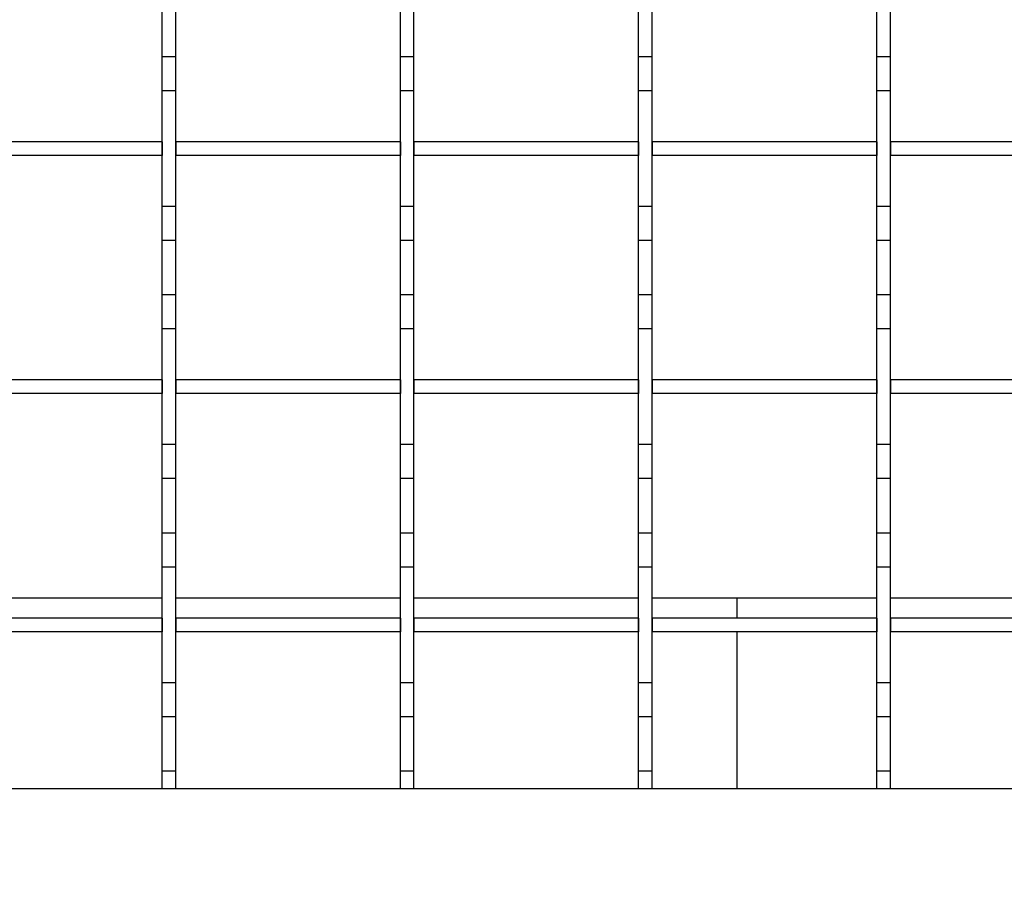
# Model space of a CAD drawing. Extents: x -72 to 51457, y 0 to 26838.
# Tile 55 of 203: x 6979 to 7124, y 9510 to 9638. Entities that reach past the tile are written whole.
import ezdxf
from ezdxf.enums import TextEntityAlignment as Align

# ---------------------------------------------------------------- set-up
doc = ezdxf.new("R2010")
doc.units = 0
doc.header["$LTSCALE"] = 12
for name, pattern in [('LDM', [0]), ('LEA', [0]), ('LFUN', [0]), ('SOLID_THIN', [0])]:
    doc.linetypes.add(name, pattern=pattern)
doc.layers.get('0').update_dxf_attribs({"linetype": 'CONTINUOUS'})
doc.layers.add('4', color=7, linetype='CONTINUOUS')
doc.styles.get("Standard").update_dxf_attribs({"font": 'medtext', "width": 0.75})
doc.styles.add('TDM', font='TXT', dxfattribs={"width": 0.675})
doc.dimstyles.new('MEDDIM1621', dxfattribs={"dimscale": 20, "dimtxt": 6, "dimasz": 3.5, "dimexe": 2.5, "dimexo": 2.5, "dimgap": 1.665, "dimtad": 1, "dimdec": 4, "dimrnd": 1, "dimzin": 12, "dimdsep": 46, "dimtxsty": 'Standard', "dimblk": 'MEDFUNV_7', "dimcen": 30, "dimclrd": 7, "dimclre": 7, "dimclrt": 7, "dimadec": 0, "dimazin": 0, "dimtfac": 0.7, "dimtdec": 4, "dimtmove": 0, "dimatfit": 3, "dimldrblk": 'MEDFUNV_7', "dimfxl": 0, "dimtolj": 1, "dimtzin": 0, "dimarcsym": 0})
doc.dimstyles.new('MEDDIM1642', dxfattribs={"dimscale": 20, "dimtxt": 6, "dimasz": 3.5, "dimexe": 2.5, "dimexo": 2.5, "dimgap": 1.665, "dimtad": 1, "dimdec": 4, "dimrnd": 1, "dimzin": 12, "dimdsep": 46, "dimtxsty": 'Standard', "dimblk": 'MEDFUNV_7', "dimcen": 30, "dimclrd": 7, "dimclre": 7, "dimclrt": 7, "dimadec": 0, "dimazin": 0, "dimtfac": 0.7, "dimtdec": 4, "dimtmove": 0, "dimatfit": 3, "dimldrblk": 'MEDFUNV_7', "dimfxl": 0, "dimtolj": 1, "dimtzin": 0, "dimarcsym": 0})
doc.dimstyles.new('MEDDIM8157', dxfattribs={"dimscale": 20, "dimtxt": 6, "dimasz": 3.5, "dimexe": 2.5, "dimexo": 2.5, "dimgap": 1.665, "dimtad": 1, "dimdec": 4, "dimrnd": 1, "dimzin": 12, "dimdsep": 46, "dimtxsty": 'Standard', "dimblk": 'MEDFUNV_7', "dimcen": 30, "dimclrd": 7, "dimclre": 7, "dimclrt": 7, "dimadec": 0, "dimazin": 0, "dimtfac": 0.7, "dimtdec": 4, "dimtmove": 0, "dimatfit": 3, "dimldrblk": 'MEDFUNV_7', "dimfxl": 0, "dimtolj": 1, "dimtzin": 0, "dimarcsym": 0})

# ---------------------------------------------------------------- blocks, each defined once
blk = doc.blocks.new('MEDFUNV_6')
at = {"color": 0, "linetype": 'LFUN', "lineweight": -2}
for points in [[(1, 0.1333), (0, 0), (1, -0.1333), (1, 0.1333)], [(1, 0.1111), (0.1667, 0), (1, -0.1111)], [(1, 0.0889), (0.3333, 0), (1, -0.0889)], [(1, 0.0667), (0.5, 0), (1, -0.0667)], [(1, 0.0444), (0.6667, 0), (1, -0.0444)], [(1, 0.0222), (0.8333, 0), (1, -0.0222)]]:
    blk.add_lwpolyline(points, dxfattribs=at)
blk = doc.blocks.new('MEDFUNV_7')
at = {"color": 0, "linetype": 'LFUN', "lineweight": -2}
for points in [[(-1, 0.1333), (0, 0), (-1, -0.1333), (-1, 0.1333)], [(-1, 0.1111), (-0.1667, 0), (-1, -0.1111)], [(-1, 0.0889), (-0.3333, 0), (-1, -0.0889)], [(-1, 0.0667), (-0.5, 0), (-1, -0.0667)], [(-1, 0.0444), (-0.6667, 0), (-1, -0.0444)], [(-1, 0.0222), (-0.8333, 0), (-1, -0.0222)]]:
    blk.add_lwpolyline(points, dxfattribs=at)
blk = doc.blocks.new('MEDCLUMP_DIM_1622_')
at = {"layer": '4', "color": 7, "linetype": 'LEA', "lineweight": 25}
for p, q in [((7546.26, 10414.68), (3300.76, 10414.68)), ((5818.11, 9552.68), (3300.76, 9552.68))]:
    blk.add_line(p, q, dxfattribs=at)
at = {"layer": '4', "color": 7, "linetype": 'LDM', "lineweight": 25}
blk.add_line((3350.76, 10414.68), (3350.76, 9552.68), dxfattribs=at)
at = {"layer": '4', "color": 7, "linetype": 'LDM', "lineweight": 25, "xscale": 70, "yscale": 70, "zscale": 70, "rotation": 270}
for name, p in [('MEDFUNV_6', (3350.76, 10414.68)), ('MEDFUNV_7', (3350.76, 9552.68))]:
    blk.add_blockref(name, p, dxfattribs=at)
at = {"layer": '4', "color": 7, "lineweight": 25, "style": 'TDM', "width": 0.675}
blk.add_text('862', height=120, rotation=90, dxfattribs=at).set_placement((3350.76, 9875.68), align=Align.BOTTOM_LEFT)
blk = doc.blocks.new('*D76')
at = {"lineweight": 0}
blk.add_blockref('MEDCLUMP_DIM_1622_', (0, 0), dxfattribs=at)
blk = doc.blocks.new('MEDCLUMP_DIM_1643_')
at = {"layer": '4', "color": 7, "linetype": 'LEA', "lineweight": 25}
for p, q in [((5834.76, 9566.68), (5834.76, 10860.26)), ((10834.76, 9478.68), (10834.76, 10860.26))]:
    blk.add_line(p, q, dxfattribs=at)
at = {"layer": '4', "color": 7, "linetype": 'LDM', "lineweight": 25}
blk.add_line((5834.76, 10810.26), (10834.76, 10810.26), dxfattribs=at)
at = {"layer": '4', "color": 7, "linetype": 'LDM', "lineweight": 25, "xscale": 70, "yscale": 70, "zscale": 70}
for name, p in [('MEDFUNV_6', (5834.76, 10810.26)), ('MEDFUNV_7', (10834.76, 10810.26))]:
    blk.add_blockref(name, p, dxfattribs=at)
at = {"layer": '4', "color": 7, "lineweight": 25, "style": 'TDM', "width": 0.781579}
blk.add_text('5000', height=120, dxfattribs=at).set_placement((8186.26, 10810.26), align=Align.BOTTOM_LEFT)
blk = doc.blocks.new('*D70')
at = {"lineweight": 0}
blk.add_blockref('MEDCLUMP_DIM_1643_', (0, 0), dxfattribs=at)
blk = doc.blocks.new('MEDCLUMP_DIM_8158_')
at = {"layer": '4', "color": 7, "linetype": 'LEA', "lineweight": 25}
for p, q in [((5834.76, 10690.47), (5834.76, 11104.98)), ((11834.76, 9566.34), (11834.76, 11104.98))]:
    blk.add_line(p, q, dxfattribs=at)
at = {"layer": '4', "color": 7, "linetype": 'LDM', "lineweight": 25}
blk.add_line((5834.76, 11054.98), (11834.76, 11054.98), dxfattribs=at)
at = {"layer": '4', "color": 7, "linetype": 'LDM', "lineweight": 25, "xscale": 70, "yscale": 70, "zscale": 70}
for name, p in [('MEDFUNV_6', (5834.76, 11054.98)), ('MEDFUNV_7', (11834.76, 11054.98))]:
    blk.add_blockref(name, p, dxfattribs=at)
at = {"layer": '4', "color": 7, "lineweight": 25, "style": 'TDM'}
for s, width, p in [('( Option Aquaclean)', 0.748515, (8267.25, 11054.98)), ('6000', 0.781579, (7890.26, 11054.98))]:
    blk.add_text(s, height=120, dxfattribs=dict(at, width=width)).set_placement(p, align=Align.BOTTOM_LEFT)
blk = doc.blocks.new('*D16')
at = {"lineweight": 0}
blk.add_blockref('MEDCLUMP_DIM_8158_', (0, 0), dxfattribs=at)
blk = doc.blocks.new('Vela_Drauf')
at = {"color": 7, "linetype": 'SOLID_THIN', "lineweight": 25}
for p, q in [((7000.26, 9632.18), (7000.26, 9640.18)), ((7002.26, 9632.18), (7002.26, 9640.18)), ((7035.26, 9632.18), (7035.26, 9640.18)), ((7037.26, 9632.18), (7037.26, 9640.18)), ((7070.26, 9632.18), (7070.26, 9640.18)), ((7072.26, 9632.18), (7072.26, 9640.18)), ((7105.26, 9632.18), (7105.26, 9640.18)), ((7107.26, 9632.18), (7107.26, 9640.18)), ((7002.26, 9632.18), (7000.26, 9632.18)), ((7000.26, 9627.18), (7000.26, 9632.18)), ((7002.26, 9627.18), (7002.26, 9632.18)), ((7037.26, 9632.18), (7035.26, 9632.18)), ((7035.26, 9627.18), (7035.26, 9632.18)), ((7037.26, 9627.18), (7037.26, 9632.18)), ((7072.26, 9632.18), (7070.26, 9632.18)), ((7070.26, 9627.18), (7070.26, 9632.18)), ((7072.26, 9627.18), (7072.26, 9632.18)), ((7107.26, 9632.18), (7105.26, 9632.18)), ((7105.26, 9627.18), (7105.26, 9632.18)), ((7107.26, 9627.18), (7107.26, 9632.18)), ((7002.26, 9627.18), (7000.26, 9627.18)), ((7000.26, 9610.18), (7000.26, 9627.18)), ((7002.26, 9610.18), (7002.26, 9627.18)), ((7037.26, 9627.18), (7035.26, 9627.18)), ((7035.26, 9610.18), (7035.26, 9627.18)), ((7037.26, 9610.18), (7037.26, 9627.18)), ((7072.26, 9627.18), (7070.26, 9627.18)), ((7070.26, 9610.18), (7070.26, 9627.18)), ((7072.26, 9610.18), (7072.26, 9627.18)), ((7107.26, 9627.18), (7105.26, 9627.18)), ((7105.26, 9610.18), (7105.26, 9627.18)), ((7107.26, 9610.18), (7107.26, 9627.18)), ((7000.26, 9619.68), (6967.26, 9619.68)), ((7000.26, 9619.68), (7000.26, 9617.68)), ((7002.26, 9619.68), (7002.26, 9617.68)), ((7035.26, 9619.68), (7002.26, 9619.68)), ((7035.26, 9619.68), (7035.26, 9617.68)), ((7037.26, 9619.68), (7037.26, 9617.68)), ((7070.26, 9619.68), (7037.26, 9619.68)), ((7070.26, 9619.68), (7070.26, 9617.68)), ((7072.26, 9619.68), (7072.26, 9617.68)), ((7105.26, 9619.68), (7072.26, 9619.68)), ((7105.26, 9619.68), (7105.26, 9617.68)), ((7107.26, 9619.68), (7107.26, 9617.68)), ((7140.26, 9619.68), (7107.26, 9619.68)), ((7000.26, 9617.68), (6967.26, 9617.68)), ((7035.26, 9617.68), (7002.26, 9617.68)), ((7070.26, 9617.68), (7037.26, 9617.68)), ((7105.26, 9617.68), (7072.26, 9617.68)), ((7140.26, 9617.68), (7107.26, 9617.68)), ((7002.26, 9610.18), (7000.26, 9610.18)), ((7000.26, 9605.18), (7000.26, 9610.18)), ((7002.26, 9605.18), (7002.26, 9610.18)), ((7037.26, 9610.18), (7035.26, 9610.18)), ((7035.26, 9605.18), (7035.26, 9610.18)), ((7037.26, 9605.18), (7037.26, 9610.18)), ((7072.26, 9610.18), (7070.26, 9610.18)), ((7070.26, 9605.18), (7070.26, 9610.18)), ((7072.26, 9605.18), (7072.26, 9610.18)), ((7107.26, 9610.18), (7105.26, 9610.18)), ((7105.26, 9605.18), (7105.26, 9610.18)), ((7107.26, 9605.18), (7107.26, 9610.18)), ((7002.26, 9605.18), (7000.26, 9605.18)), ((7000.26, 9597.18), (7000.26, 9605.18)), ((7002.26, 9597.18), (7002.26, 9605.18)), ((7037.26, 9605.18), (7035.26, 9605.18)), ((7035.26, 9597.18), (7035.26, 9605.18)), ((7037.26, 9597.18), (7037.26, 9605.18)), ((7072.26, 9605.18), (7070.26, 9605.18)), ((7070.26, 9597.18), (7070.26, 9605.18)), ((7072.26, 9597.18), (7072.26, 9605.18)), ((7107.26, 9605.18), (7105.26, 9605.18)), ((7105.26, 9597.18), (7105.26, 9605.18)), ((7107.26, 9597.18), (7107.26, 9605.18)), ((7002.26, 9597.18), (7000.26, 9597.18)), ((7000.26, 9592.18), (7000.26, 9597.18)), ((7002.26, 9592.18), (7002.26, 9597.18)), ((7037.26, 9597.18), (7035.26, 9597.18)), ((7035.26, 9592.18), (7035.26, 9597.18)), ((7037.26, 9592.18), (7037.26, 9597.18)), ((7072.26, 9597.18), (7070.26, 9597.18)), ((7070.26, 9592.18), (7070.26, 9597.18)), ((7072.26, 9592.18), (7072.26, 9597.18)), ((7107.26, 9597.18), (7105.26, 9597.18)), ((7105.26, 9592.18), (7105.26, 9597.18)), ((7107.26, 9592.18), (7107.26, 9597.18)), ((7002.26, 9592.18), (7000.26, 9592.18)), ((7000.26, 9575.18), (7000.26, 9592.18)), ((7002.26, 9575.18), (7002.26, 9592.18)), ((7037.26, 9592.18), (7035.26, 9592.18)), ((7035.26, 9575.18), (7035.26, 9592.18)), ((7037.26, 9575.18), (7037.26, 9592.18)), ((7072.26, 9592.18), (7070.26, 9592.18)), ((7070.26, 9575.18), (7070.26, 9592.18)), ((7072.26, 9575.18), (7072.26, 9592.18)), ((7107.26, 9592.18), (7105.26, 9592.18)), ((7105.26, 9575.18), (7105.26, 9592.18)), ((7107.26, 9575.18), (7107.26, 9592.18)), ((7000.26, 9584.68), (6967.26, 9584.68)), ((7000.26, 9584.68), (7000.26, 9582.68)), ((7002.26, 9584.68), (7002.26, 9582.68)), ((7035.26, 9584.68), (7002.26, 9584.68)), ((7035.26, 9584.68), (7035.26, 9582.68)), ((7037.26, 9584.68), (7037.26, 9582.68)), ((7070.26, 9584.68), (7037.26, 9584.68)), ((7070.26, 9584.68), (7070.26, 9582.68)), ((7072.26, 9584.68), (7072.26, 9582.68)), ((7105.26, 9584.68), (7072.26, 9584.68)), ((7105.26, 9584.68), (7105.26, 9582.68)), ((7107.26, 9584.68), (7107.26, 9582.68)), ((7140.26, 9584.68), (7107.26, 9584.68)), ((7000.26, 9582.68), (6967.26, 9582.68)), ((7035.26, 9582.68), (7002.26, 9582.68)), ((7070.26, 9582.68), (7037.26, 9582.68)), ((7105.26, 9582.68), (7072.26, 9582.68)), ((7140.26, 9582.68), (7107.26, 9582.68)), ((7002.26, 9575.18), (7000.26, 9575.18)), ((7000.26, 9570.18), (7000.26, 9575.18)), ((7002.26, 9570.18), (7002.26, 9575.18)), ((7037.26, 9575.18), (7035.26, 9575.18)), ((7035.26, 9570.18), (7035.26, 9575.18)), ((7037.26, 9570.18), (7037.26, 9575.18)), ((7072.26, 9575.18), (7070.26, 9575.18)), ((7070.26, 9570.18), (7070.26, 9575.18)), ((7072.26, 9570.18), (7072.26, 9575.18)), ((7107.26, 9575.18), (7105.26, 9575.18)), ((7105.26, 9570.18), (7105.26, 9575.18)), ((7107.26, 9570.18), (7107.26, 9575.18)), ((7002.26, 9570.18), (7000.26, 9570.18)), ((7000.26, 9562.18), (7000.26, 9570.18)), ((7002.26, 9562.18), (7002.26, 9570.18)), ((7037.26, 9570.18), (7035.26, 9570.18)), ((7035.26, 9562.18), (7035.26, 9570.18)), ((7037.26, 9562.18), (7037.26, 9570.18)), ((7072.26, 9570.18), (7070.26, 9570.18)), ((7070.26, 9562.18), (7070.26, 9570.18)), ((7072.26, 9562.18), (7072.26, 9570.18)), ((7107.26, 9570.18), (7105.26, 9570.18)), ((7105.26, 9562.18), (7105.26, 9570.18)), ((7107.26, 9562.18), (7107.26, 9570.18)), ((7002.26, 9562.18), (7000.26, 9562.18)), ((7000.26, 9557.18), (7000.26, 9562.18)), ((7002.26, 9557.18), (7002.26, 9562.18)), ((7037.26, 9562.18), (7035.26, 9562.18)), ((7035.26, 9557.18), (7035.26, 9562.18)), ((7037.26, 9557.18), (7037.26, 9562.18)), ((7072.26, 9562.18), (7070.26, 9562.18)), ((7070.26, 9557.18), (7070.26, 9562.18)), ((7072.26, 9557.18), (7072.26, 9562.18)), ((7107.26, 9562.18), (7105.26, 9562.18)), ((7105.26, 9557.18), (7105.26, 9562.18)), ((7107.26, 9557.18), (7107.26, 9562.18)), ((7002.26, 9557.18), (7000.26, 9557.18)), ((7000.26, 9540.18), (7000.26, 9557.18)), ((7002.26, 9540.18), (7002.26, 9557.18)), ((7037.26, 9557.18), (7035.26, 9557.18)), ((7035.26, 9540.18), (7035.26, 9557.18)), ((7037.26, 9540.18), (7037.26, 9557.18)), ((7072.26, 9557.18), (7070.26, 9557.18)), ((7070.26, 9540.18), (7070.26, 9557.18)), ((7072.26, 9540.18), (7072.26, 9557.18)), ((7107.26, 9557.18), (7105.26, 9557.18)), ((7105.26, 9540.18), (7105.26, 9557.18)), ((7107.26, 9540.18), (7107.26, 9557.18)), ((6967.26, 9552.68), (7000.26, 9552.68)), ((7002.26, 9552.68), (7035.26, 9552.68)), ((7037.26, 9552.68), (7070.26, 9552.68)), ((7072.26, 9552.68), (7084.76, 9552.68)), ((7084.76, 9552.68), (7105.26, 9552.68)), ((7084.76, 9549.68), (7084.76, 9552.68)), ((7107.26, 9552.68), (7140.26, 9552.68)), ((7000.26, 9549.68), (6967.26, 9549.68)), ((7000.26, 9549.68), (7000.26, 9547.68)), ((7002.26, 9549.68), (7002.26, 9547.68)), ((7035.26, 9549.68), (7002.26, 9549.68)), ((7035.26, 9549.68), (7035.26, 9547.68)), ((7037.26, 9549.68), (7037.26, 9547.68)), ((7070.26, 9549.68), (7037.26, 9549.68)), ((7070.26, 9549.68), (7070.26, 9547.68)), ((7072.26, 9549.68), (7072.26, 9547.68)), ((7105.26, 9549.68), (7072.26, 9549.68)), ((7105.26, 9549.68), (7105.26, 9547.68)), ((7107.26, 9549.68), (7107.26, 9547.68)), ((7140.26, 9549.68), (7107.26, 9549.68)), ((7000.26, 9547.68), (6967.26, 9547.68)), ((7035.26, 9547.68), (7002.26, 9547.68)), ((7070.26, 9547.68), (7037.26, 9547.68)), ((7105.26, 9547.68), (7072.26, 9547.68)), ((7084.76, 9545.78), (7084.76, 9547.68)), ((7140.26, 9547.68), (7107.26, 9547.68)), ((7084.76, 9524.68), (7084.76, 9545.78)), ((7002.26, 9540.18), (7000.26, 9540.18)), ((7000.26, 9535.18), (7000.26, 9540.18)), ((7002.26, 9535.18), (7002.26, 9540.18)), ((7037.26, 9540.18), (7035.26, 9540.18)), ((7035.26, 9535.18), (7035.26, 9540.18)), ((7037.26, 9535.18), (7037.26, 9540.18)), ((7072.26, 9540.18), (7070.26, 9540.18)), ((7070.26, 9535.18), (7070.26, 9540.18)), ((7072.26, 9535.18), (7072.26, 9540.18)), ((7107.26, 9540.18), (7105.26, 9540.18)), ((7105.26, 9535.18), (7105.26, 9540.18)), ((7107.26, 9535.18), (7107.26, 9540.18)), ((7002.26, 9535.18), (7000.26, 9535.18)), ((7000.26, 9527.18), (7000.26, 9535.18)), ((7002.26, 9527.18), (7002.26, 9535.18)), ((7037.26, 9535.18), (7035.26, 9535.18)), ((7035.26, 9527.18), (7035.26, 9535.18)), ((7037.26, 9527.18), (7037.26, 9535.18)), ((7072.26, 9535.18), (7070.26, 9535.18)), ((7070.26, 9527.18), (7070.26, 9535.18)), ((7072.26, 9527.18), (7072.26, 9535.18)), ((7107.26, 9535.18), (7105.26, 9535.18)), ((7105.26, 9527.18), (7105.26, 9535.18)), ((7107.26, 9527.18), (7107.26, 9535.18)), ((7002.26, 9527.18), (7000.26, 9527.18)), ((7000.26, 9524.68), (7000.26, 9527.18)), ((7002.26, 9524.68), (7002.26, 9527.18)), ((7037.26, 9527.18), (7035.26, 9527.18)), ((7035.26, 9524.68), (7035.26, 9527.18)), ((7037.26, 9524.68), (7037.26, 9527.18)), ((7072.26, 9527.18), (7070.26, 9527.18)), ((7070.26, 9524.68), (7070.26, 9527.18)), ((7072.26, 9524.68), (7072.26, 9527.18)), ((7107.26, 9527.18), (7105.26, 9527.18)), ((7105.26, 9524.68), (7105.26, 9527.18)), ((7107.26, 9524.68), (7107.26, 9527.18)), ((5959.76, 9524.68), (7549.76, 9524.68))]:
    blk.add_line(p, q, dxfattribs=at)
blk = doc.blocks.new('Türen_Drauf')
at = {"color": 7, "linetype": 'SOLID_THIN', "lineweight": 25}
for p, q in [((7000.26, 9632.18), (7000.26, 9640.18)), ((7002.26, 9632.18), (7002.26, 9640.18)), ((7035.26, 9632.18), (7035.26, 9640.18)), ((7037.26, 9632.18), (7037.26, 9640.18)), ((7070.26, 9632.18), (7070.26, 9640.18)), ((7072.26, 9632.18), (7072.26, 9640.18)), ((7105.26, 9632.18), (7105.26, 9640.18)), ((7107.26, 9632.18), (7107.26, 9640.18)), ((7002.26, 9632.18), (7000.26, 9632.18)), ((7000.26, 9627.18), (7000.26, 9632.18)), ((7002.26, 9627.18), (7002.26, 9632.18)), ((7037.26, 9632.18), (7035.26, 9632.18)), ((7035.26, 9627.18), (7035.26, 9632.18)), ((7037.26, 9627.18), (7037.26, 9632.18)), ((7072.26, 9632.18), (7070.26, 9632.18)), ((7070.26, 9627.18), (7070.26, 9632.18)), ((7072.26, 9627.18), (7072.26, 9632.18)), ((7107.26, 9632.18), (7105.26, 9632.18)), ((7105.26, 9627.18), (7105.26, 9632.18)), ((7107.26, 9627.18), (7107.26, 9632.18)), ((7002.26, 9627.18), (7000.26, 9627.18)), ((7000.26, 9610.18), (7000.26, 9627.18)), ((7002.26, 9610.18), (7002.26, 9627.18)), ((7037.26, 9627.18), (7035.26, 9627.18)), ((7035.26, 9610.18), (7035.26, 9627.18)), ((7037.26, 9610.18), (7037.26, 9627.18)), ((7072.26, 9627.18), (7070.26, 9627.18)), ((7070.26, 9610.18), (7070.26, 9627.18)), ((7072.26, 9610.18), (7072.26, 9627.18)), ((7107.26, 9627.18), (7105.26, 9627.18)), ((7105.26, 9610.18), (7105.26, 9627.18)), ((7107.26, 9610.18), (7107.26, 9627.18)), ((7000.26, 9619.68), (6967.26, 9619.68)), ((7000.26, 9619.68), (7000.26, 9617.68)), ((7002.26, 9619.68), (7002.26, 9617.68)), ((7035.26, 9619.68), (7002.26, 9619.68)), ((7035.26, 9619.68), (7035.26, 9617.68)), ((7037.26, 9619.68), (7037.26, 9617.68)), ((7070.26, 9619.68), (7037.26, 9619.68)), ((7070.26, 9619.68), (7070.26, 9617.68)), ((7072.26, 9619.68), (7072.26, 9617.68)), ((7105.26, 9619.68), (7072.26, 9619.68)), ((7105.26, 9619.68), (7105.26, 9617.68)), ((7107.26, 9619.68), (7107.26, 9617.68)), ((7140.26, 9619.68), (7107.26, 9619.68)), ((7000.26, 9617.68), (6967.26, 9617.68)), ((7035.26, 9617.68), (7002.26, 9617.68)), ((7070.26, 9617.68), (7037.26, 9617.68)), ((7105.26, 9617.68), (7072.26, 9617.68)), ((7140.26, 9617.68), (7107.26, 9617.68)), ((7002.26, 9610.18), (7000.26, 9610.18)), ((7000.26, 9605.18), (7000.26, 9610.18)), ((7002.26, 9605.18), (7002.26, 9610.18)), ((7037.26, 9610.18), (7035.26, 9610.18)), ((7035.26, 9605.18), (7035.26, 9610.18)), ((7037.26, 9605.18), (7037.26, 9610.18)), ((7072.26, 9610.18), (7070.26, 9610.18)), ((7070.26, 9605.18), (7070.26, 9610.18)), ((7072.26, 9605.18), (7072.26, 9610.18)), ((7107.26, 9610.18), (7105.26, 9610.18)), ((7105.26, 9605.18), (7105.26, 9610.18)), ((7107.26, 9605.18), (7107.26, 9610.18)), ((7002.26, 9605.18), (7000.26, 9605.18)), ((7000.26, 9597.18), (7000.26, 9605.18)), ((7002.26, 9597.18), (7002.26, 9605.18)), ((7037.26, 9605.18), (7035.26, 9605.18)), ((7035.26, 9597.18), (7035.26, 9605.18)), ((7037.26, 9597.18), (7037.26, 9605.18)), ((7072.26, 9605.18), (7070.26, 9605.18)), ((7070.26, 9597.18), (7070.26, 9605.18)), ((7072.26, 9597.18), (7072.26, 9605.18)), ((7107.26, 9605.18), (7105.26, 9605.18)), ((7105.26, 9597.18), (7105.26, 9605.18)), ((7107.26, 9597.18), (7107.26, 9605.18)), ((7002.26, 9597.18), (7000.26, 9597.18)), ((7000.26, 9592.18), (7000.26, 9597.18)), ((7002.26, 9592.18), (7002.26, 9597.18)), ((7037.26, 9597.18), (7035.26, 9597.18)), ((7035.26, 9592.18), (7035.26, 9597.18)), ((7037.26, 9592.18), (7037.26, 9597.18)), ((7072.26, 9597.18), (7070.26, 9597.18)), ((7070.26, 9592.18), (7070.26, 9597.18)), ((7072.26, 9592.18), (7072.26, 9597.18)), ((7107.26, 9597.18), (7105.26, 9597.18)), ((7105.26, 9592.18), (7105.26, 9597.18)), ((7107.26, 9592.18), (7107.26, 9597.18)), ((7002.26, 9592.18), (7000.26, 9592.18)), ((7000.26, 9575.18), (7000.26, 9592.18)), ((7002.26, 9575.18), (7002.26, 9592.18)), ((7037.26, 9592.18), (7035.26, 9592.18)), ((7035.26, 9575.18), (7035.26, 9592.18)), ((7037.26, 9575.18), (7037.26, 9592.18)), ((7072.26, 9592.18), (7070.26, 9592.18)), ((7070.26, 9575.18), (7070.26, 9592.18)), ((7072.26, 9575.18), (7072.26, 9592.18)), ((7107.26, 9592.18), (7105.26, 9592.18)), ((7105.26, 9575.18), (7105.26, 9592.18)), ((7107.26, 9575.18), (7107.26, 9592.18)), ((7000.26, 9584.68), (6967.26, 9584.68)), ((7000.26, 9584.68), (7000.26, 9582.68)), ((7002.26, 9584.68), (7002.26, 9582.68)), ((7035.26, 9584.68), (7002.26, 9584.68)), ((7035.26, 9584.68), (7035.26, 9582.68)), ((7037.26, 9584.68), (7037.26, 9582.68)), ((7070.26, 9584.68), (7037.26, 9584.68)), ((7070.26, 9584.68), (7070.26, 9582.68)), ((7072.26, 9584.68), (7072.26, 9582.68)), ((7105.26, 9584.68), (7072.26, 9584.68)), ((7105.26, 9584.68), (7105.26, 9582.68)), ((7107.26, 9584.68), (7107.26, 9582.68)), ((7140.26, 9584.68), (7107.26, 9584.68)), ((7000.26, 9582.68), (6967.26, 9582.68)), ((7035.26, 9582.68), (7002.26, 9582.68)), ((7070.26, 9582.68), (7037.26, 9582.68)), ((7105.26, 9582.68), (7072.26, 9582.68)), ((7140.26, 9582.68), (7107.26, 9582.68)), ((7002.26, 9575.18), (7000.26, 9575.18)), ((7000.26, 9570.18), (7000.26, 9575.18)), ((7002.26, 9570.18), (7002.26, 9575.18)), ((7037.26, 9575.18), (7035.26, 9575.18)), ((7035.26, 9570.18), (7035.26, 9575.18)), ((7037.26, 9570.18), (7037.26, 9575.18)), ((7072.26, 9575.18), (7070.26, 9575.18)), ((7070.26, 9570.18), (7070.26, 9575.18)), ((7072.26, 9570.18), (7072.26, 9575.18)), ((7107.26, 9575.18), (7105.26, 9575.18)), ((7105.26, 9570.18), (7105.26, 9575.18)), ((7107.26, 9570.18), (7107.26, 9575.18)), ((7002.26, 9570.18), (7000.26, 9570.18)), ((7000.26, 9562.18), (7000.26, 9570.18)), ((7002.26, 9562.18), (7002.26, 9570.18)), ((7037.26, 9570.18), (7035.26, 9570.18)), ((7035.26, 9562.18), (7035.26, 9570.18)), ((7037.26, 9562.18), (7037.26, 9570.18)), ((7072.26, 9570.18), (7070.26, 9570.18)), ((7070.26, 9562.18), (7070.26, 9570.18)), ((7072.26, 9562.18), (7072.26, 9570.18)), ((7107.26, 9570.18), (7105.26, 9570.18)), ((7105.26, 9562.18), (7105.26, 9570.18)), ((7107.26, 9562.18), (7107.26, 9570.18)), ((7002.26, 9562.18), (7000.26, 9562.18)), ((7000.26, 9557.18), (7000.26, 9562.18)), ((7002.26, 9557.18), (7002.26, 9562.18)), ((7037.26, 9562.18), (7035.26, 9562.18)), ((7035.26, 9557.18), (7035.26, 9562.18)), ((7037.26, 9557.18), (7037.26, 9562.18)), ((7072.26, 9562.18), (7070.26, 9562.18)), ((7070.26, 9557.18), (7070.26, 9562.18)), ((7072.26, 9557.18), (7072.26, 9562.18)), ((7107.26, 9562.18), (7105.26, 9562.18)), ((7105.26, 9557.18), (7105.26, 9562.18)), ((7107.26, 9557.18), (7107.26, 9562.18)), ((7002.26, 9557.18), (7000.26, 9557.18)), ((7000.26, 9540.18), (7000.26, 9557.18)), ((7002.26, 9540.18), (7002.26, 9557.18)), ((7037.26, 9557.18), (7035.26, 9557.18)), ((7035.26, 9540.18), (7035.26, 9557.18)), ((7037.26, 9540.18), (7037.26, 9557.18)), ((7072.26, 9557.18), (7070.26, 9557.18)), ((7070.26, 9540.18), (7070.26, 9557.18)), ((7072.26, 9540.18), (7072.26, 9557.18)), ((7107.26, 9557.18), (7105.26, 9557.18)), ((7105.26, 9540.18), (7105.26, 9557.18)), ((7107.26, 9540.18), (7107.26, 9557.18)), ((7000.26, 9549.68), (6967.26, 9549.68)), ((7000.26, 9549.68), (7000.26, 9547.68)), ((7002.26, 9549.68), (7002.26, 9547.68)), ((7035.26, 9549.68), (7002.26, 9549.68)), ((7035.26, 9549.68), (7035.26, 9547.68)), ((7037.26, 9549.68), (7037.26, 9547.68)), ((7070.26, 9549.68), (7037.26, 9549.68)), ((7070.26, 9549.68), (7070.26, 9547.68)), ((7072.26, 9549.68), (7072.26, 9547.68)), ((7105.26, 9549.68), (7072.26, 9549.68)), ((7105.26, 9549.68), (7105.26, 9547.68)), ((7107.26, 9549.68), (7107.26, 9547.68)), ((7140.26, 9549.68), (7107.26, 9549.68)), ((7000.26, 9547.68), (6967.26, 9547.68)), ((7035.26, 9547.68), (7002.26, 9547.68)), ((7070.26, 9547.68), (7037.26, 9547.68)), ((7105.26, 9547.68), (7072.26, 9547.68)), ((7140.26, 9547.68), (7107.26, 9547.68)), ((7002.26, 9540.18), (7000.26, 9540.18)), ((7000.26, 9535.18), (7000.26, 9540.18)), ((7002.26, 9535.18), (7002.26, 9540.18)), ((7037.26, 9540.18), (7035.26, 9540.18)), ((7035.26, 9535.18), (7035.26, 9540.18)), ((7037.26, 9535.18), (7037.26, 9540.18)), ((7072.26, 9540.18), (7070.26, 9540.18)), ((7070.26, 9535.18), (7070.26, 9540.18)), ((7072.26, 9535.18), (7072.26, 9540.18)), ((7107.26, 9540.18), (7105.26, 9540.18)), ((7105.26, 9535.18), (7105.26, 9540.18)), ((7107.26, 9535.18), (7107.26, 9540.18)), ((7002.26, 9535.18), (7000.26, 9535.18)), ((7000.26, 9527.18), (7000.26, 9535.18)), ((7002.26, 9527.18), (7002.26, 9535.18)), ((7037.26, 9535.18), (7035.26, 9535.18)), ((7035.26, 9527.18), (7035.26, 9535.18)), ((7037.26, 9527.18), (7037.26, 9535.18)), ((7072.26, 9535.18), (7070.26, 9535.18)), ((7070.26, 9527.18), (7070.26, 9535.18)), ((7072.26, 9527.18), (7072.26, 9535.18)), ((7107.26, 9535.18), (7105.26, 9535.18)), ((7105.26, 9527.18), (7105.26, 9535.18)), ((7107.26, 9527.18), (7107.26, 9535.18)), ((7002.26, 9527.18), (7000.26, 9527.18)), ((7000.26, 9524.68), (7000.26, 9527.18)), ((7002.26, 9524.68), (7002.26, 9527.18)), ((7037.26, 9527.18), (7035.26, 9527.18)), ((7035.26, 9524.68), (7035.26, 9527.18)), ((7037.26, 9524.68), (7037.26, 9527.18)), ((7072.26, 9527.18), (7070.26, 9527.18)), ((7070.26, 9524.68), (7070.26, 9527.18)), ((7072.26, 9524.68), (7072.26, 9527.18)), ((7107.26, 9527.18), (7105.26, 9527.18)), ((7105.26, 9524.68), (7105.26, 9527.18)), ((7107.26, 9524.68), (7107.26, 9527.18))]:
    blk.add_line(p, q, dxfattribs=at)

msp = doc.modelspace()

# ---------------------------------------------------------------- block references
at = {"lineweight": 0}
for name in ['Türen_Drauf', 'Vela_Drauf']:
    msp.add_blockref(name, (0, 0), dxfattribs=at)

# ---------------------------------------------------------------- dimensions: what is measured, and where the dimension line sits
at = {"layer": '4', "color": 7, "linetype": 'LDM', "lineweight": 25}
dim = msp.add_linear_dim(base=(5834.76, 11054.98), p1=(11834.76, 9546.34), p2=(5834.76, 10670.47), text='<> ( Option Aquaclean)', dimstyle='MEDDIM8157', override={"dimscale": 20, "dimdec": 0, "dimblk": 'MEDFUNV_7', "dimclrd": 7, "dimclre": 7, "dimclrt": 7, "dimtzin": 8}, dxfattribs=at)
dim.commit()
dim.dimension.update_dxf_attribs({"geometry": '*D16', "text_midpoint": (8038.76, 11154.98)})
dim = msp.add_linear_dim(base=(5834.76, 10810.26), p1=(10834.76, 9458.68), p2=(5834.76, 9546.68), dimstyle='MEDDIM1642', override={"dimscale": 20, "dimdec": 0, "dimblk": 'MEDFUNV_7', "dimclrd": 7, "dimclre": 7, "dimclrt": 7, "dimtzin": 8}, dxfattribs=at)
dim.commit()
dim.dimension.update_dxf_attribs({"geometry": '*D70', "text_midpoint": (8334.76, 10910.26)})
dim = msp.add_linear_dim(base=(3350.76, 10414.68), p1=(5838.11, 9552.68), p2=(7566.26, 10414.68), angle=90, dimstyle='MEDDIM1621', override={"dimscale": 20, "dimdec": 0, "dimblk": 'MEDFUNV_7', "dimclrd": 7, "dimclre": 7, "dimclrt": 7, "dimtzin": 8}, dxfattribs=at)
dim.commit()
dim.dimension.update_dxf_attribs({"geometry": '*D76', "text_midpoint": (3250.76, 9983.68)})

doc.saveas('drawing.dxf')
